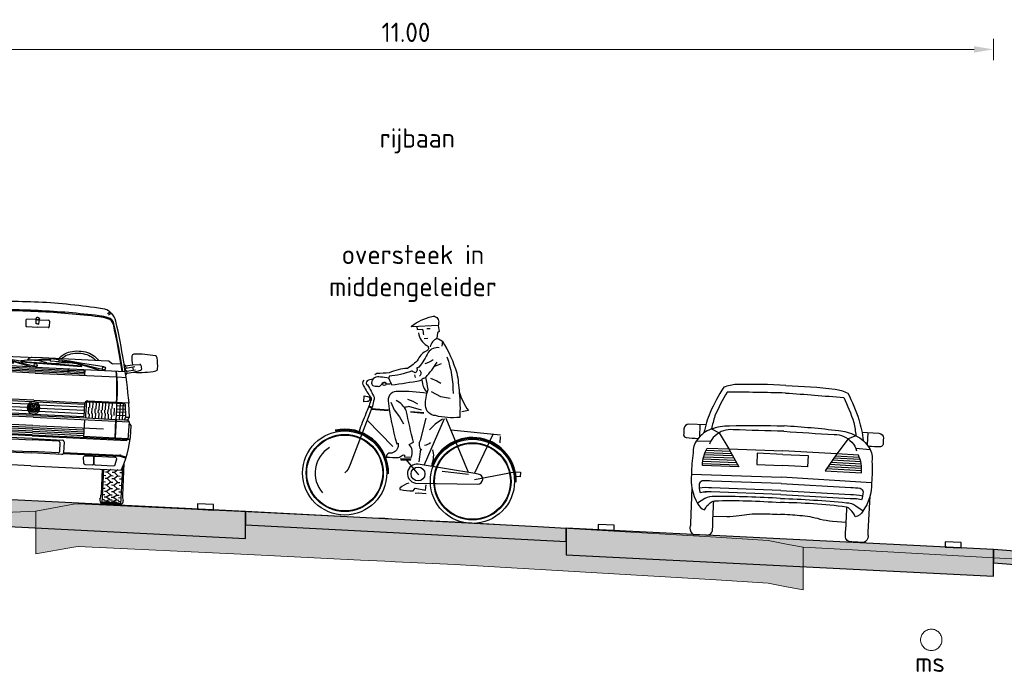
# Model space of a CAD drawing. Header units: metres. Extents: x 180716 to 180809, y 418548 to 418668.
# Tile 44 of 148: x 180777 to 180786, y 418575 to 418581. Entities that reach past the tile are written whole.
import ezdxf

# ---------------------------------------------------------------- set-up
doc = ezdxf.new("R2010")
doc.units = ezdxf.units.M
doc.linetypes.add('NLCS-HIDDEN', pattern=[4, 2, -2])
doc.layers.get('0').update_dxf_attribs({"color": 30, "lineweight": 0})
doc.layers.get('Defpoints').update_dxf_attribs({"lineweight": 0})
for name, color, linetype, lineweight in [('B-WE-GW-BERM-GD', 253, 'Continuous', 0), ('B-WE-KL-STROOK-GD', 8, 'NLCS-HIDDEN', 18), ('B-WE-VH-M', 253, 'Continuous', 0), ('B-WE-VH-VERHARDING_ASFALT-GD', 253, 'Continuous', 0), ('N-WE-VH-M', 7, 'Continuous', 18), ('N-WE-VH-VERHARDING_ASFALT-GD', 210, 'Continuous', 30), ('N-WE-VW-MARKERING-GD', 7, 'Continuous', 30), ('X-XX-AL-AANKLEDING-SD', 6, 'Continuous', 25), ('X-XX-AL-PRINCIPEPROFIEL-T18', 1, 'Continuous', 18)]:
    doc.layers.add(name, color=color, linetype=linetype, lineweight=lineweight)
doc.layers.add('B-WE-VH-VERHARDING_ASFALT-AD', color=253, linetype='Continuous', lineweight=0, transparency=0.5)
doc.layers.add('N-WE-VH-VERHARDING_ASFALT-AD', color=212, linetype='Continuous', lineweight=18, transparency=0.3)
doc.styles.add('NLCS-ISO-M100-T18', font='NLCS-ISO.ttf', dxfattribs={"height": 0.18})
doc.dimstyles.new('NLCS-M100-T18-PIJL_L2_H1', dxfattribs={"dimscale": 0.1, "dimtxt": 2.5, "dimasz": 1.8, "dimexe": 2, "dimexo": 2, "dimgap": 0.7, "dimtad": 1, "dimzin": 0, "dimdsep": 46, "dimtxsty": 'NLCS-ISO-M100-T18', "dimcen": 0, "dimdle": 2, "dimclrd": 256, "dimclre": 256, "dimclrt": 1, "dimadec": 1, "dimazin": 0, "dimtfac": 1, "dimtdec": 3, "dimtofl": 0, "dimtmove": 0, "dimatfit": 3, "dimfxl": 2, "dimfxlon": 1, "dimtfillclr": 256, "dimtolj": 1, "dimtzin": 0, "dimlwd": -1, "dimlwe": -1, "dimarcsym": 0})

# ---------------------------------------------------------------- blocks, each defined once
blk = doc.blocks.new('*D22')
at = {"layer": 'Defpoints', "color": 0, "transparency": 16777216}
for p in [(180786.1905, 418580.8173), (180775.1942, 418576.6922), (180786.1905, 418576.1366)]:
    blk.add_point(p, dxfattribs=at)
at = {"layer": 'N-WE-VH-M', "transparency": 16777216}
for p, q in [((180775.1942, 418580.7173), (180775.1942, 418580.9173)), ((180786.1905, 418580.7173), (180786.1905, 418580.9173)), ((180775.3742, 418580.8173), (180786.0105, 418580.8173))]:
    blk.add_line(p, q, dxfattribs=at)
for points in [[(180775.3742, 418580.8473), (180775.3742, 418580.7873), (180775.1942, 418580.8173)], [(180786.0105, 418580.8473), (180786.0105, 418580.7873), (180786.1905, 418580.8173)]]:
    blk.add_solid(points, dxfattribs=at)
at = {"layer": 'N-WE-VH-M', "color": 1, "transparency": 16777216, "insert": (180780.6924, 418580.9773), "char_height": 0.18, "attachment_point": 5, "style": 'NLCS-ISO-M100-T18'}
blk.add_mtext('\\A1;11.00', dxfattribs=at)
blk = doc.blocks.new('SAL-AANKLEDING_AUTO2_ACHTERAANZICHT-D')
for points in [[(0, 1.4303, 0.026139), (-0.4616, 1.419, 0.076615), (-0.5814, 1.3882, 0.036668), (-0.697, 1.1456, 0.049136), (-0.7464, 0.9516, 2.196377)], [(0, 1.4303, -0.026139), (0.4616, 1.419, -0.076615), (0.5814, 1.3882, -0.036668), (0.697, 1.1456, -0.049136), (0.7464, 0.9516, -2.196377)], [(0, 1.3607, 0.005851), (-0.5457, 1.3445, 0.040858), (-0.6502, 1.1157, 0.034998), (-0.6767, 0.993, -0.100737), (-0.5106, 1.0303, -0.017526), (0, 1.0525, 0.289289)], [(0, 1.3607, -0.005851), (0.5457, 1.3445, -0.040858), (0.6502, 1.1157, -0.034998), (0.6767, 0.993, 0.100737), (0.5106, 1.0303, 0.017526), (0, 1.0525, -0.289289)], [(-0.7315, 1.0291), (-0.8908, 1.0278, 0.347651), (-0.9348, 0.9831, -0.016693), (-0.935, 0.9225, 0.222222), (-0.9114, 0.9002, 0.015352), (-0.7971, 0.8982, -1.767273)], [(0.7315, 1.0291), (0.8908, 1.0278, -0.347651), (0.9348, 0.9831, 0.016693), (0.935, 0.9225, -0.222222), (0.9114, 0.9002, -0.015352), (0.7971, 0.8982, 1.767273)], [(-0.6767, 0.993, 0.153604), (-0.8063, 0.8847, 0.175673), (-0.8379, 0.7607, 0.046292), (-0.843, 0.5602, 0.169378), (-0.7741, 0.2909, 0.236211), (-0.7061, 0.2348, -0.117588), (-0.6563, 0.3007, -0.15232), (-0.6186, 0.3222, -0.027876), (-0.0001, 0.335, 3.882498)], [(0, 1.0034, -0.004258), (-0.4732, 0.995, 0.22286), (-0.6398, 0.9309, 0.139614), (-0.6899, 0.851, 2.585177)], [(0, 1.0034, 0.004258), (0.4732, 0.995, -0.22286), (0.6398, 0.9309, -0.139614), (0.6899, 0.851, -2.585177)], [(0.6767, 0.993, -0.153604), (0.8063, 0.8847, -0.175673), (0.8379, 0.7607, -0.046292), (0.843, 0.5602, -0.169378), (0.7741, 0.2909, -0.236211), (0.7061, 0.2348, 0.117588), (0.6563, 0.3007, 0.15232), (0.6186, 0.3222, 0.027876), (0.0001, 0.335, -3.882498)], [(-0.5057, 0.8148), (-0.4034, 0.6518), (-0.7453, 0.6484, -0.135811), (-0.7085, 0.8122), (-0.5057, 0.8148)], [(0.5057, 0.8148), (0.4034, 0.6518), (0.7453, 0.6484, 0.135811), (0.7085, 0.8122), (0.5057, 0.8148)], [(-0.7407, 0.5037, 0.236554), (-0.769, 0.4711, 0.08143), (-0.7558, 0.3948, -0.070992), (-0.6955, 0.4042, -0.006009)], [(-0.0001, 0.5125), (-0.6517, 0.5062, 0.047583), (-0.7407, 0.5037, 0.730995)], [(0.0001, 0.5125), (0.6517, 0.5062, -0.047583), (0.7407, 0.5037, -0.730995)], [(0.7407, 0.5037, -0.236554), (0.769, 0.4711, -0.08143), (0.7558, 0.3948, 0.070992), (0.6955, 0.4042, 0.006009)], [(-0.8348, 0.4345), (-0.8302, 0.1, -0.248493)], [(-0.0001, 0.3734, 0.016204), (-0.6173, 0.363, 0.146653), (-0.7078, 0.3388), (-0.7761, 0.2939)], [(-0.0001, 0.4475), (-0.6517, 0.4412, 0.061396), (-0.7662, 0.4348, 0.730995)], [(-0.0001, 0.4096), (-0.6517, 0.4033, 0.029664), (-0.7073, 0.4037, 0.730995)], [(0.0001, 0.4081, 0.000036), (-0.001, 0.4081, 2.482916)], [(-0.0001, 0.4081, -0.000036), (0.001, 0.4081, -2.482916)], [(0.0001, 0.4475), (0.6517, 0.4412, -0.061396), (0.7662, 0.4348, -0.730995)], [(0.0001, 0.4096), (0.6517, 0.4033, -0.029664), (0.7073, 0.4037, -0.730995)], [(0.0001, 0.3734, -0.016204), (0.6173, 0.363, -0.146653), (0.7078, 0.3388), (0.7761, 0.2939)], [(0.8348, 0.4345), (0.8302, 0.1, 0.248493)], [(-0.7996, -0.002), (-0.6835, 0, 0.473275), (-0.6224, 0.0509, -0.007714), (-0.623, 0.3211, -0.63259)], [(0.7996, -0.002), (0.6835, 0, -0.473275), (0.6224, 0.0509, 0.007714), (0.623, 0.3211, 0.63259)], [(-0.6237, 0.1771), (-0.4947, 0.1821, 0.037524), (-0.3796, 0.1956, -0.05794), (-0.187, 0.2202, -0.019198), (-0.0001, 0.2236, -1.799572)], [(0.6237, 0.1771), (0.4947, 0.1821, -0.037524), (0.3796, 0.1956, 0.05794), (0.187, 0.2202, 0.019198), (0.0001, 0.2236, 1.799572)], [(-0.8302, 0.1, -0.067731), (-0.835, 0.0638, 0.089533), (-0.8369, 0.057, 0.411641)], [(0.8302, 0.1, 0.067731), (0.835, 0.0638, -0.089533), (0.8369, 0.057, -0.411641)], [(-0.8369, 0.057, 0.247158), (-0.7996, -0.002, 0.417966)], [(0.8369, 0.057, -0.247158), (0.7996, -0.002, -0.417966)]]:
    blk.add_lwpolyline(points, format="xyb")
for points in [[(-0.7868, 1.0286), (-0.7869, 0.9114)], [(0.7868, 1.0286), (0.7869, 0.9114)], [(-0.6767, 0.993), (-0.6041, 0.9607), (-0.5057, 0.8148), (0, 0.8183)], [(0.6767, 0.993), (0.6041, 0.9607), (0.5057, 0.8148), (0, 0.8183)], [(-0.6807, 0.8754), (-0.8149, 0.8708)], [(0.6807, 0.8754), (0.8149, 0.8708)], [(-0.7336, 0.7503), (-0.4668, 0.7527)], [(-0.7269, 0.7711), (-0.4797, 0.7734)], [(-0.7185, 0.7919), (-0.4926, 0.794)], [(-0.0001, 0.7864), (-0.2382, 0.786), (-0.2384, 0.6807)], [(0.0001, 0.7864), (0.2382, 0.786), (0.2384, 0.6807)], [(0.7336, 0.7503), (0.4668, 0.7527)], [(0.7269, 0.7711), (0.4797, 0.7734)], [(0.7185, 0.7919), (0.4926, 0.794)], [(-0.7457, 0.6672), (-0.415, 0.6702)], [(-0.7448, 0.6879), (-0.4279, 0.6908)], [(-0.7425, 0.7087), (-0.4409, 0.7115)], [(-0.7388, 0.7295), (-0.4538, 0.7321)], [(-0.2384, 0.6807), (-0.0001, 0.6807)], [(0.0001, 0.6563), (-0.0003, 0.6563)], [(-0.0001, 0.6563), (0.0003, 0.6563)], [(0.2384, 0.6807), (0.0001, 0.6807)], [(0.7457, 0.6672), (0.415, 0.6702)], [(0.7448, 0.6879), (0.4279, 0.6908)], [(0.7425, 0.7087), (0.4409, 0.7115)], [(0.7388, 0.7295), (0.4538, 0.7321)], [(-0.8431, 0.5609), (-0.0001, 0.5726)], [(0.8431, 0.5609), (0.0001, 0.5726)]]:
    blk.add_lwpolyline(points)
blk = doc.blocks.new('SAL-AANKLEDING_BUSJE1_VOORAANZICHT-D')
for p, q in [((-0.6873, 1.7825), (-0.6612, 1.7645)), ((-0.6752, 1.7925), (-0.6491, 1.7745)), ((0.6752, 1.7925), (0.6491, 1.7745)), ((0.6873, 1.7825), (0.6612, 1.7645)), ((-0.11, 1.68), (-0.11, 1.63)), ((-0.0144, 1.69), (-0.1, 1.69)), ((-0.0122, 1.65), (-0.015, 1.7)), ((0.0122, 1.65), (0.015, 1.7)), ((0.0144, 1.69), (0.1, 1.69)), ((0.11, 1.68), (0.11, 1.63)), ((-0.1, 1.62), (0, 1.62)), ((0, 1.65), (-0.0122, 1.65)), ((0, 1.65), (0.0122, 1.65)), ((0.1, 1.62), (0, 1.62)), ((-0.9855, 1.3095), (-0.9929, 1.2741)), ((-0.9055, 1.31), (-0.9746, 1.3174)), ((-0.846, 1.2771), (-0.9296, 1.2946)), ((-0.8419, 1.2967), (-0.9055, 1.31)), ((-0.8419, 1.2967), (-0.846, 1.2771)), ((-0.8419, 1.2967), (-0.8292, 1.305)), ((-0.7989, 1.31), (-0.7183, 1.31)), ((-0.7765, 1.2872), (-0.7763, 1.2972)), ((-0.7764, 1.2926), (-0.5364, 1.2865)), ((-0.693, 1.329), (-0.7183, 1.31)), ((-0.675, 1.335), (0, 1.335)), ((-0.5365, 1.2861), (-0.5363, 1.2911)), ((-0.5363, 1.2911), (-0.4477, 1.2889)), ((-0.503, 1.3294), (-0.504, 1.3124)), ((-0.504, 1.3124), (-0.4221, 1.3078)), ((-0.4211, 1.3248), (-0.503, 1.3294)), ((-0.4221, 1.3078), (-0.4211, 1.3248)), ((-0.325, 1.3073), (-0.4218, 1.3128)), ((-0.324, 1.3172), (-0.4212, 1.3228)), ((-0.3517, 1.3058), (-0.3913, 1.308)), ((-0.3304, 1.301), (-0.3305, 1.296)), ((-0.2234, 1.2925), (-0.325, 1.3073)), ((-0.2219, 1.3024), (-0.324, 1.3172)), ((-0.2219, 1.3024), (-0.2234, 1.2925)), ((-0.0026, 1.2511), (-0.2234, 1.2925)), ((0.0015, 1.2791), (-0.2219, 1.3024)), ((-0.1365, 1.2872), (-0.1363, 1.2972)), ((-0.1364, 1.2934), (-0.1363, 1.2972)), ((-0.1364, 1.2926), (0.1036, 1.2865)), ((-0.053, 1.329), (-0.0783, 1.31)), ((0.675, 1.335), (0, 1.335)), ((0.1035, 1.2861), (0.1037, 1.2911)), ((0.1037, 1.2911), (0.1923, 1.2889)), ((0.137, 1.3294), (0.136, 1.3124)), ((0.136, 1.3124), (0.2179, 1.3078)), ((0.2189, 1.3248), (0.137, 1.3294)), ((0.2179, 1.3078), (0.2189, 1.3248)), ((0.315, 1.3073), (0.2182, 1.3128)), ((0.316, 1.3172), (0.2188, 1.3228)), ((0.2883, 1.3058), (0.2487, 1.308)), ((0.3096, 1.301), (0.3095, 1.296)), ((0.4166, 1.2925), (0.315, 1.3073)), ((0.4181, 1.3024), (0.316, 1.3172)), ((0.4181, 1.3024), (0.4166, 1.2925)), ((0.6374, 1.2511), (0.4166, 1.2925)), ((0.6415, 1.2791), (0.4181, 1.3024)), ((0.5036, 1.2934), (0.5037, 1.2972)), ((0.693, 1.329), (0.7183, 1.31)), ((0.7989, 1.31), (0.7183, 1.31)), ((0.8419, 1.2967), (0.8292, 1.305)), ((0.8419, 1.2967), (0.9055, 1.31)), ((0.8419, 1.2967), (0.846, 1.2771)), ((0.846, 1.2771), (0.9296, 1.2946)), ((0.9055, 1.31), (0.9746, 1.3174)), ((0.9855, 1.3095), (0.9929, 1.2741)), ((-0.9199, 1.2415), (-0.9861, 1.2625)), ((-0.8521, 1.2478), (-0.9358, 1.2653)), ((-0.8562, 1.2282), (-0.9199, 1.2415)), ((-0.9085, 1.2902), (-0.9146, 1.2609)), ((-0.8521, 1.2478), (-0.8562, 1.2282)), ((-0.8562, 1.2282), (-0.8479, 1.2155)), ((-0.8521, 1.2478), (-0.8394, 1.2561)), ((-0.846, 1.2771), (-0.8377, 1.2645)), ((0, 1.2456), (-0.8415, 1.2456)), ((-0.7765, 1.2872), (-0.208, 1.2729)), ((-0.4654, 1.19), (-0.4654, 1.2456)), ((0, 1.204), (-0.4654, 1.204)), ((-0.314, 1.218), (-0.465, 1.218)), ((-0.4478, 1.2839), (-0.4477, 1.2889)), ((-0.4478, 1.2843), (-0.2079, 1.2783)), ((-0.314, 1.232), (-0.4474, 1.232)), ((-0.314, 1.234), (-0.314, 1.218)), ((-0.314, 1.234), (-0.304, 1.234)), ((-0.304, 1.234), (-0.304, 1.218)), ((0, 1.232), (-0.304, 1.232)), ((0, 1.218), (-0.304, 1.218)), ((-0.0442, 1.2456), (-0.2238, 1.2895)), ((-0.208, 1.2729), (-0.2078, 1.2829)), ((-0.1365, 1.2872), (0.432, 1.2729)), ((0, 1.2456), (0.8415, 1.2456)), ((0, 1.232), (0.304, 1.232)), ((0, 1.218), (0.304, 1.218)), ((0, 1.204), (0.4654, 1.204)), ((0.0139, 1.2622), (0.0105, 1.2456)), ((0.1922, 1.2839), (0.1923, 1.2889)), ((0.1922, 1.2843), (0.4321, 1.2783)), ((0.314, 1.234), (0.304, 1.234)), ((0.304, 1.234), (0.304, 1.218)), ((0.314, 1.234), (0.314, 1.218)), ((0.314, 1.232), (0.4474, 1.232)), ((0.314, 1.218), (0.465, 1.218)), ((0.5958, 1.2456), (0.4162, 1.2895)), ((0.432, 1.2729), (0.4322, 1.2829)), ((0.4654, 1.19), (0.4654, 1.2456)), ((0.6539, 1.2622), (0.6505, 1.2456)), ((0.846, 1.2771), (0.8377, 1.2645)), ((0.8521, 1.2478), (0.8394, 1.2561)), ((0.8562, 1.2282), (0.8479, 1.2155)), ((0.8521, 1.2478), (0.9358, 1.2653)), ((0.8521, 1.2478), (0.8562, 1.2282)), ((0.8562, 1.2282), (0.9199, 1.2415)), ((0.9085, 1.2902), (0.9146, 1.2609)), ((0.9199, 1.2415), (0.9861, 1.2625)), ((-0.768, 1.19), (-0.8521, 1.19)), ((0, 1.19), (-0.7629, 1.19)), ((0, 1.19), (0.7629, 1.19)), ((0.768, 1.19), (0.8521, 1.19)), ((-0.887, 0.948), (-0.897, 0.816)), ((-0.505, 0.953), (-0.891, 0.953)), ((-0.891, 0.953), (-0.887, 0.948)), ((-0.8564, 0.9348), (-0.8657, 0.816)), ((-0.8463, 0.953), (-0.847, 0.944)), ((-0.7799, 0.944), (-0.8464, 0.944)), ((-0.838, 0.793), (-0.838, 0.944)), ((-0.81, 0.793), (-0.81, 0.944)), ((-0.7749, 0.939), (-0.7749, 0.903)), ((-0.505, 0.944), (-0.7699, 0.944)), ((-0.735, 0.8924), (-0.735, 0.944)), ((-0.705, 0.8844), (-0.705, 0.944)), ((-0.675, 0.8764), (-0.675, 0.944)), ((-0.645, 0.8714), (-0.645, 0.944)), ((-0.615, 0.8725), (-0.615, 0.944)), ((-0.585, 0.8792), (-0.585, 0.944)), ((-0.555, 0.886), (-0.555, 0.944)), ((-0.525, 0.8928), (-0.525, 0.944)), ((-0.49, 0.929), (-0.49, 0.9006)), ((0, 0.9346), (-0.475, 0.9346)), ((-0.475, 0.923), (-0.475, 0.805)), ((0, 0.9346), (0.475, 0.9346)), ((0.475, 0.923), (0.475, 0.805)), ((0.49, 0.929), (0.49, 0.9006)), ((0.505, 0.953), (0.891, 0.953)), ((0.505, 0.944), (0.7699, 0.944)), ((0.525, 0.8928), (0.525, 0.944)), ((0.555, 0.886), (0.555, 0.944)), ((0.585, 0.8792), (0.585, 0.944)), ((0.615, 0.8725), (0.615, 0.944)), ((0.645, 0.8714), (0.645, 0.944)), ((0.675, 0.8764), (0.675, 0.944)), ((0.705, 0.8844), (0.705, 0.944)), ((0.735, 0.8924), (0.735, 0.944)), ((0.7749, 0.939), (0.7749, 0.903)), ((0.7799, 0.944), (0.8464, 0.944)), ((0.81, 0.793), (0.81, 0.944)), ((0.838, 0.793), (0.838, 0.944)), ((0.8463, 0.953), (0.847, 0.944)), ((0.8564, 0.9348), (0.8657, 0.816)), ((0.891, 0.953), (0.887, 0.948)), ((0.887, 0.948), (0.897, 0.816)), ((-0.8646, 0.83), (-0.7749, 0.83)), ((-0.8623, 0.86), (-0.7749, 0.86)), ((-0.8599, 0.89), (-0.7749, 0.89)), ((-0.8575, 0.92), (-0.7749, 0.92)), ((-0.7749, 0.903), (-0.7749, 0.8251)), ((-0.7575, 0.8284), (-0.7575, 0.8984)), ((-0.735, 0.793), (-0.735, 0.8328)), ((-0.7275, 0.8342), (-0.7275, 0.8904)), ((-0.705, 0.793), (-0.705, 0.8386)), ((-0.6975, 0.84), (-0.6975, 0.8824)), ((-0.675, 0.793), (-0.675, 0.8444)), ((-0.6675, 0.8458), (-0.6675, 0.8745)), ((-0.645, 0.793), (-0.645, 0.848)), ((-0.6375, 0.848), (-0.6375, 0.8714)), ((-0.615, 0.793), (-0.615, 0.8473)), ((-0.6075, 0.846), (-0.6075, 0.8742)), ((-0.585, 0.793), (-0.585, 0.8423)), ((-0.5775, 0.841), (-0.5775, 0.8809)), ((-0.555, 0.793), (-0.555, 0.8372)), ((-0.5475, 0.836), (-0.5475, 0.8877)), ((-0.525, 0.793), (-0.525, 0.8322)), ((-0.5175, 0.8309), (-0.5175, 0.8945)), ((-0.49, 0.9006), (-0.49, 0.8263)), ((-0.0214, 0.92), (-0.475, 0.92)), ((-0.0508, 0.895), (-0.475, 0.895)), ((-0.059, 0.865), (-0.475, 0.865)), ((-0.0508, 0.835), (-0.475, 0.835)), ((-0.0158, 0.8299), (-0.0367, 0.8768)), ((-0.013, 0.8461), (-0.0314, 0.8873)), ((-0.0063, 0.8671), (-0.02, 0.8979)), ((-0.013, 0.8461), (-0.0055, 0.8629)), ((0, 0.8753), (-0.0117, 0.9017)), ((-0.0111, 0.8281), (0, 0.8529)), ((-0.0063, 0.8671), (0.0063, 0.8671)), ((-0.0055, 0.8629), (0.0055, 0.8629)), ((0, 0.8753), (0.0117, 0.9017)), ((0.0111, 0.8281), (0, 0.8529)), ((0.013, 0.8461), (0.0055, 0.8629)), ((0.0063, 0.8671), (0.02, 0.8979)), ((0.013, 0.8461), (0.0314, 0.8873)), ((0.0158, 0.8299), (0.0367, 0.8768)), ((0.0214, 0.92), (0.475, 0.92)), ((0.0508, 0.895), (0.475, 0.895)), ((0.0508, 0.835), (0.475, 0.835)), ((0.059, 0.865), (0.475, 0.865)), ((0.49, 0.9006), (0.49, 0.8263)), ((0.5175, 0.8309), (0.5175, 0.8945)), ((0.525, 0.793), (0.525, 0.8322)), ((0.5475, 0.836), (0.5475, 0.8877)), ((0.555, 0.793), (0.555, 0.8372)), ((0.5775, 0.841), (0.5775, 0.8809)), ((0.585, 0.793), (0.585, 0.8423)), ((0.6075, 0.846), (0.6075, 0.8742)), ((0.615, 0.793), (0.615, 0.8473)), ((0.6375, 0.848), (0.6375, 0.8714)), ((0.645, 0.793), (0.645, 0.848)), ((0.6675, 0.8458), (0.6675, 0.8745)), ((0.675, 0.793), (0.675, 0.8444)), ((0.6975, 0.84), (0.6975, 0.8824)), ((0.705, 0.793), (0.705, 0.8386)), ((0.7275, 0.8342), (0.7275, 0.8904)), ((0.735, 0.793), (0.735, 0.8328)), ((0.7575, 0.8284), (0.7575, 0.8984)), ((0.8575, 0.92), (0.7749, 0.92)), ((0.7749, 0.903), (0.7749, 0.8251)), ((0.8599, 0.89), (0.7749, 0.89)), ((0.8623, 0.86), (0.7749, 0.86)), ((0.8646, 0.83), (0.7749, 0.83)), ((-0.9005, 0.7614), (-0.92, 0.7388)), ((-0.901, 0.776), (-0.887, 0.793)), ((-0.901, 0.776), (-0.8955, 0.611)), ((-0.853, 0.776), (-0.901, 0.776)), ((0, 0.7759), (-0.901, 0.7759)), ((-0.897, 0.816), (-0.8657, 0.816)), ((-0.887, 0.793), (-0.897, 0.816)), ((-0.8557, 0.793), (-0.887, 0.793)), ((-0.8557, 0.793), (-0.8657, 0.816)), ((-0.7799, 0.793), (-0.8557, 0.793)), ((-0.7779, 0.793), (-0.7779, 0.6209)), ((-0.7749, 0.8251), (-0.7749, 0.798)), ((-0.7729, 0.793), (-0.7729, 0.6209)), ((-0.505, 0.793), (-0.7699, 0.793)), ((0, 0.793), (-0.505, 0.793)), ((-0.49, 0.8263), (-0.49, 0.808)), ((-0.481, 0.7759), (-0.481, 0.611)), ((0, 0.805), (-0.475, 0.805)), ((0, 0.805), (0.475, 0.805)), ((0, 0.793), (0.505, 0.793)), ((0, 0.7759), (0.901, 0.7759)), ((0.481, 0.7759), (0.481, 0.611)), ((0.49, 0.8263), (0.49, 0.808)), ((0.505, 0.793), (0.7699, 0.793)), ((0.7729, 0.793), (0.7729, 0.6209)), ((0.7749, 0.8251), (0.7749, 0.798)), ((0.7779, 0.793), (0.7779, 0.6209)), ((0.7799, 0.793), (0.8557, 0.793)), ((0.853, 0.776), (0.901, 0.776)), ((0.8557, 0.793), (0.8657, 0.816)), ((0.8557, 0.793), (0.887, 0.793)), ((0.897, 0.816), (0.8657, 0.816)), ((0.887, 0.793), (0.897, 0.816)), ((0.901, 0.776), (0.887, 0.793)), ((0.901, 0.776), (0.8955, 0.611)), ((0.9005, 0.7614), (0.92, 0.7388)), ((0, 0.6978), (-0.665, 0.6978)), ((0, 0.68), (-0.481, 0.68)), ((0, 0.663), (-0.481, 0.663)), ((0, 0.646), (-0.481, 0.646)), ((0, 0.6978), (0.665, 0.6978)), ((0, 0.68), (0.481, 0.68)), ((0, 0.663), (0.481, 0.663)), ((0, 0.646), (0.481, 0.646)), ((0, 0.611), (-0.9056, 0.611)), ((-0.481, 0.6209), (-0.8958, 0.6209)), ((0, 0.6006), (-0.8908, 0.6006)), ((0, 0.629), (-0.481, 0.629)), ((-0.3, 0.561), (-0.3, 0.456)), ((0, 0.576), (-0.285, 0.576)), ((-0.261, 0.5535), (-0.261, 0.4635)), ((-0.251, 0.5635), (0, 0.5635)), ((0, 0.629), (0.481, 0.629)), ((0, 0.611), (0.9056, 0.611)), ((0, 0.6006), (0.8908, 0.6006)), ((0, 0.576), (0.285, 0.576)), ((0.251, 0.5635), (0, 0.5635)), ((0.261, 0.5535), (0.261, 0.4635)), ((0.3, 0.561), (0.3, 0.456)), ((0.481, 0.6209), (0.8958, 0.6209)), ((-0.8416, 0.4581), (-0.8831, 0.4468)), ((-0.8403, 0.4481), (-0.8803, 0.4372)), ((-0.87, 0.3835), (-0.87, 0.085)), ((-0.3, 0.4598), (-0.8285, 0.4598)), ((-0.2987, 0.4498), (-0.8272, 0.4498)), ((-0.285, 0.441), (0, 0.441)), ((-0.251, 0.4535), (0, 0.4535)), ((0.251, 0.4535), (0, 0.4535)), ((0.285, 0.441), (0, 0.441)), ((0.2987, 0.4498), (0.8272, 0.4498)), ((0.3, 0.4598), (0.8285, 0.4598)), ((0.8403, 0.4481), (0.8803, 0.4372)), ((0.8416, 0.4581), (0.8831, 0.4468)), ((0.87, 0.3835), (0.87, 0.085)), ((-0.8575, 0.3475), (-0.8575, 0)), ((-0.855, 0.295), (-0.835, 0.295)), ((0, 0.321), (-0.8474, 0.321)), ((-0.82, 0.265), (-0.785, 0.295)), ((-0.8154, 0.321), (-0.785, 0.295)), ((-0.785, 0.295), (-0.765, 0.295)), ((-0.755, 0.265), (-0.72, 0.295)), ((-0.7504, 0.321), (-0.72, 0.295)), ((-0.72, 0.295), (-0.7, 0.295)), ((-0.6825, 0.321), (-0.6825, 0)), ((-0.67, 0.321), (-0.67, 0.085)), ((0, 0.321), (0.8474, 0.321)), ((0.67, 0.321), (0.67, 0.085)), ((0.6825, 0.321), (0.6825, 0)), ((0.72, 0.295), (0.7, 0.295)), ((0.7504, 0.321), (0.72, 0.295)), ((0.755, 0.265), (0.72, 0.295)), ((0.785, 0.295), (0.765, 0.295)), ((0.8154, 0.321), (0.785, 0.295)), ((0.82, 0.265), (0.785, 0.295)), ((0.855, 0.295), (0.835, 0.295)), ((0.8575, 0.3475), (0.8575, 0)), ((-0.855, 0.235), (-0.835, 0.235)), ((-0.82, 0.265), (-0.84, 0.265)), ((-0.82, 0.205), (-0.84, 0.205)), ((-0.82, 0.265), (-0.785, 0.235)), ((-0.82, 0.205), (-0.785, 0.235)), ((-0.82, 0.205), (-0.785, 0.175)), ((-0.785, 0.235), (-0.765, 0.235)), ((-0.755, 0.265), (-0.775, 0.265)), ((-0.755, 0.205), (-0.775, 0.205)), ((-0.755, 0.265), (-0.72, 0.235)), ((-0.755, 0.205), (-0.72, 0.235)), ((-0.755, 0.205), (-0.72, 0.175)), ((-0.72, 0.235), (-0.7, 0.235)), ((-0.685, 0.265), (-0.705, 0.265)), ((-0.685, 0.205), (-0.705, 0.205)), ((0.685, 0.265), (0.705, 0.265)), ((0.685, 0.205), (0.705, 0.205)), ((0.72, 0.235), (0.7, 0.235)), ((0.755, 0.265), (0.72, 0.235)), ((0.755, 0.205), (0.72, 0.235)), ((0.755, 0.205), (0.72, 0.175)), ((0.755, 0.265), (0.775, 0.265)), ((0.755, 0.205), (0.775, 0.205)), ((0.785, 0.235), (0.765, 0.235)), ((0.82, 0.265), (0.785, 0.235)), ((0.82, 0.205), (0.785, 0.235)), ((0.82, 0.205), (0.785, 0.175)), ((0.82, 0.265), (0.84, 0.265)), ((0.82, 0.205), (0.84, 0.205)), ((0.855, 0.235), (0.835, 0.235)), ((-0.855, 0.175), (-0.835, 0.175)), ((-0.855, 0.115), (-0.835, 0.115)), ((-0.82, 0.145), (-0.84, 0.145)), ((-0.82, 0.145), (-0.785, 0.175)), ((-0.82, 0.145), (-0.785, 0.115)), ((-0.82, 0.085), (-0.785, 0.115)), ((-0.785, 0.175), (-0.765, 0.175)), ((-0.785, 0.115), (-0.765, 0.115)), ((-0.755, 0.145), (-0.775, 0.145)), ((-0.755, 0.145), (-0.72, 0.175)), ((-0.755, 0.145), (-0.72, 0.115)), ((-0.755, 0.085), (-0.72, 0.115)), ((-0.72, 0.175), (-0.7, 0.175)), ((-0.72, 0.115), (-0.7, 0.115)), ((-0.685, 0.145), (-0.705, 0.145)), ((0.685, 0.145), (0.705, 0.145)), ((0.72, 0.175), (0.7, 0.175)), ((0.72, 0.115), (0.7, 0.115)), ((0.755, 0.145), (0.72, 0.175)), ((0.755, 0.145), (0.72, 0.115)), ((0.755, 0.085), (0.72, 0.115)), ((0.755, 0.145), (0.775, 0.145)), ((0.785, 0.175), (0.765, 0.175)), ((0.785, 0.115), (0.765, 0.115)), ((0.82, 0.145), (0.785, 0.175)), ((0.82, 0.145), (0.785, 0.115)), ((0.82, 0.085), (0.785, 0.115)), ((0.82, 0.145), (0.84, 0.145)), ((0.855, 0.175), (0.835, 0.175)), ((0.855, 0.115), (0.835, 0.115)), ((-0.8575, 0), (-0.6825, 0)), ((-0.855, 0.06), (-0.835, 0.06)), ((-0.855, 0.025), (-0.835, 0.025)), ((-0.855, 0.01), (-0.835, 0.01)), ((-0.82, 0.085), (-0.84, 0.085)), ((-0.82, 0.04), (-0.84, 0.04)), ((-0.82, 0.015), (-0.84, 0.015)), ((-0.82, 0.005), (-0.84, 0.005)), ((-0.82, 0.085), (-0.785, 0.06)), ((-0.82, 0.04), (-0.785, 0.06)), ((-0.82, 0.04), (-0.785, 0.025)), ((-0.82, 0.015), (-0.785, 0.025)), ((-0.82, 0.015), (-0.785, 0.01)), ((-0.82, 0.005), (-0.785, 0.01)), ((-0.82, 0.005), (-0.785, 0)), ((-0.785, 0.06), (-0.765, 0.06)), ((-0.785, 0.025), (-0.765, 0.025)), ((-0.785, 0.01), (-0.765, 0.01)), ((-0.755, 0.085), (-0.775, 0.085)), ((-0.755, 0.04), (-0.775, 0.04)), ((-0.755, 0.015), (-0.775, 0.015)), ((-0.755, 0.005), (-0.775, 0.005)), ((-0.755, 0.085), (-0.72, 0.06)), ((-0.755, 0.04), (-0.72, 0.06)), ((-0.755, 0.04), (-0.72, 0.025)), ((-0.755, 0.015), (-0.72, 0.025)), ((-0.755, 0.015), (-0.72, 0.01)), ((-0.755, 0.005), (-0.72, 0.01)), ((-0.755, 0.005), (-0.72, 0)), ((-0.72, 0.06), (-0.7, 0.06)), ((-0.72, 0.025), (-0.7, 0.025)), ((-0.72, 0.01), (-0.7, 0.01)), ((-0.685, 0.085), (-0.705, 0.085)), ((-0.685, 0.04), (-0.705, 0.04)), ((-0.685, 0.015), (-0.705, 0.015)), ((-0.685, 0.005), (-0.705, 0.005)), ((0.8575, 0), (0.6825, 0)), ((0.685, 0.085), (0.705, 0.085)), ((0.685, 0.04), (0.705, 0.04)), ((0.685, 0.015), (0.705, 0.015)), ((0.685, 0.005), (0.705, 0.005)), ((0.72, 0.06), (0.7, 0.06)), ((0.72, 0.025), (0.7, 0.025)), ((0.72, 0.01), (0.7, 0.01)), ((0.755, 0.085), (0.72, 0.06)), ((0.755, 0.04), (0.72, 0.06)), ((0.755, 0.04), (0.72, 0.025)), ((0.755, 0.015), (0.72, 0.025)), ((0.755, 0.015), (0.72, 0.01)), ((0.755, 0.005), (0.72, 0.01)), ((0.755, 0.005), (0.72, 0)), ((0.755, 0.085), (0.775, 0.085)), ((0.755, 0.04), (0.775, 0.04)), ((0.755, 0.015), (0.775, 0.015)), ((0.755, 0.005), (0.775, 0.005)), ((0.785, 0.06), (0.765, 0.06)), ((0.785, 0.025), (0.765, 0.025)), ((0.785, 0.01), (0.765, 0.01)), ((0.82, 0.085), (0.785, 0.06)), ((0.82, 0.04), (0.785, 0.06)), ((0.82, 0.04), (0.785, 0.025)), ((0.82, 0.015), (0.785, 0.025)), ((0.82, 0.015), (0.785, 0.01)), ((0.82, 0.005), (0.785, 0.01)), ((0.82, 0.005), (0.785, 0)), ((0.82, 0.085), (0.84, 0.085)), ((0.82, 0.04), (0.84, 0.04)), ((0.82, 0.015), (0.84, 0.015)), ((0.82, 0.005), (0.84, 0.005)), ((0.855, 0.06), (0.835, 0.06)), ((0.855, 0.025), (0.835, 0.025)), ((0.855, 0.01), (0.835, 0.01))]:
    blk.add_line(p, q)
for points in [[(0, 1.7108, 0.072539), (-0.0059, 1.7099, 0.083707), (-0.0106, 1.7076, 0.106587), (-0.0139, 1.7039, 0.131335), (-0.015, 1.7, 0.131335)], [(-0.015, 1.7, 0.131335), (-0.0139, 1.6961, 0.106587), (-0.0106, 1.6924, 0.083707), (-0.0059, 1.6901, 0.072539), (0, 1.6892, 0.072539)], [(0, 1.7108, -0.072539), (0.0059, 1.7099, -0.083707), (0.0106, 1.7076, -0.106587), (0.0139, 1.7039, -0.131335), (0.015, 1.7, -0.131335)], [(0.015, 1.7, -0.131335), (0.0139, 1.6961, -0.106587), (0.0106, 1.6924, -0.083707), (0.0059, 1.6901, -0.072539), (0, 1.6892, -0.072539)], [(0.2141, 1.335, -0.084851), (0.2544, 1.374, -0.081148), (0.3191, 1.4043, -0.069152), (0.4, 1.4156, -0.069152), (0.4809, 1.4043, -0.081148), (0.5456, 1.374, -0.084851), (0.5859, 1.335, -0.13694)], [(0.2399, 1.335, -0.058647), (0.2656, 1.3575, -0.081148), (0.3245, 1.3851, -0.069152), (0.4, 1.3956, -0.069152), (0.4755, 1.3851, -0.081148), (0.5344, 1.3575, -0.058647), (0.5601, 1.335, -0.13694)]]:
    blk.add_lwpolyline(points, format="xyb")
for points in [[(-0.7718, 0.355), (-0.6044, 0.355, 0.394848), (-0.5894, 0.369), (-0.5857, 0.424, 0.433848), (-0.6007, 0.44), (-0.7828, 0.44, 0.473285), (-0.7975, 0.4221), (-0.7865, 0.3671, 0.357511)], [(-0.5856, 0.426), (-0.5893, 0.371, 0.433848), (-0.5743, 0.355), (-0.5094, 0.355, 0.394848), (-0.4944, 0.369), (-0.4907, 0.424, 0.433848), (-0.5057, 0.44), (-0.5706, 0.44, 0.394848)], [(0.5856, 0.426), (0.5893, 0.371, -0.433848), (0.5743, 0.355), (0.5094, 0.355, -0.394848), (0.4944, 0.369), (0.4907, 0.424, -0.433848), (0.5057, 0.44), (0.5706, 0.44, -0.394848)], [(0.7718, 0.355), (0.6044, 0.355, -0.394848), (0.5894, 0.369), (0.5857, 0.424, -0.433848), (0.6007, 0.44), (0.7828, 0.44, -0.473285), (0.7975, 0.4221), (0.7865, 0.3671, -0.357511)]]:
    blk.add_lwpolyline(points, format="xyb", close=True)
for centre, radius in [((0, 1.265), 0.0141), ((0.64, 1.265), 0.0141), ((0.64, 1.265), 0.0141), ((0, 0.865), 0.0455)]:
    blk.add_circle(centre, radius)
for centre, radius, start, end in [((0.0344, -4.2519), 6.106, 90.32247, 95.98087), ((-0.0344, -4.2519), 6.106, 84.01913, 89.67753), ((-0.5862, 1.6717), 0.15, 132.36961, 164.33228), ((-0.6844, 1.7913), 0.00931, 251.77378, 6.95643), ((-0.5862, 1.6717), 0.15, 95.98087, 126.3606), ((-0.5345, 1.2434), 0.512, 94.20514, 104.07814), ((0, -6.0256), 7.8006, 90, 94.20514), ((0, -6.0256), 7.7906, 90, 94.20514), ((0, -6.0256), 7.8006, 85.79486, 90), ((0, -6.0256), 7.7906, 85.79486, 90), ((0.5345, 1.2434), 0.512, 75.92186, 85.79486), ((0.5862, 1.6717), 0.15, 53.6394, 84.01913), ((0.6844, 1.7913), 0.00931, 173.04357, 288.22622), ((0.5862, 1.6717), 0.15, 15.66772, 47.63039), ((5.134, 0.0772), 6.0883, 164.42198, 171.72899), ((5.0109, 0.1018), 5.9401, 164.52802, 168.89843), ((5.0109, 0.1018), 5.9341, 164.57362, 168.88706), ((-0.6415, 1.667), 0.075, 103.50538, 165.03085), ((-0.6376, 1.6573), 0.0754, 104.63241, 162.28245), ((-0.5345, 1.2434), 0.502, 94.20514, 104.07814), ((-0.1, 1.68), 0.01, 90, 180), ((0.1, 1.68), 0.01, 0, 90), ((0.5345, 1.2434), 0.502, 75.92186, 85.79486), ((0.6376, 1.6573), 0.0754, 17.71755, 75.36759), ((0.6415, 1.667), 0.075, 14.96915, 76.49462), ((-5.0109, 0.1018), 5.9341, 11.11294, 15.42638), ((-5.0109, 0.1018), 5.9401, 11.10157, 15.47198), ((-5.134, 0.0772), 6.0883, 8.27101, 15.57802), ((-0.1, 1.63), 0.01, 180, 270), ((0.1, 1.63), 0.01, 270, 0), ((-0.5171, 1.2781), 0.6259, 170.00544, 179.43722), ((-1.1138, 1.3833), 0.02, 99.28505, 170.00544), ((-0.9895, 0.6232), 0.7901, 84.53208, 99.28505), ((-0.9162, 1.3898), 0.02, 0.55397, 84.53208), ((-1.2156, 1.387), 0.3195, 346.06881, 0.55397), ((1.2156, 1.387), 0.3195, 179.44603, 193.93119), ((0.9162, 1.3898), 0.02, 95.46792, 179.44603), ((0.9895, 0.6232), 0.7901, 80.71495, 95.46792), ((1.1138, 1.3833), 0.02, 9.99456, 80.71495), ((0.5171, 1.2781), 0.6259, 0.56278, 9.99456), ((-0.9757, 1.3074), 0.01, 83.95202, 168.18872), ((-0.6682, 0.8226), 0.4867, 88.20631, 102.83367), ((-0.675, 1.305), 0.03, 90, 126.8699), ((-0.5107, 0.5478), 0.7696, 89.47867, 100.66014), ((-0.5106, 0.5528), 0.7696, 89.46686, 100.66014), ((-0.6682, 0.8226), 0.4867, 74.2853, 85.62285), ((-0.3396, 0.8144), 0.4867, 91.49612, 102.83367), ((-0.5107, 0.5478), 0.7696, 76.45883, 81.07189), ((-0.5106, 0.5528), 0.7696, 76.45883, 78.08783), ((-0.3396, 0.8144), 0.4867, 74.2853, 88.91266), ((-0.0282, 0.8226), 0.4867, 88.20631, 102.83367), ((-0.035, 1.305), 0.03, 90, 126.8699), ((0.1293, 0.5478), 0.7696, 89.47867, 100.66014), ((0.1294, 0.5528), 0.7696, 89.46686, 100.66014), ((-0.0282, 0.8226), 0.4867, 74.2853, 85.62285), ((0.3004, 0.8144), 0.4867, 91.49612, 102.83367), ((0.1293, 0.5478), 0.7696, 76.45883, 81.07189), ((0.1294, 0.5528), 0.7696, 76.45883, 78.08783), ((0.3004, 0.8144), 0.4867, 74.2853, 88.91266), ((0.675, 1.305), 0.03, 53.1301, 90), ((0.9757, 1.3074), 0.01, 11.81128, 96.04798), ((-1.123, 1.2841), 0.02, 179.43722, 255.39537), ((-0.944, 1.9711), 0.73, 255.39537, 271.89051), ((-0.9831, 1.272), 0.01, 168.18872, 252.42542), ((0.9101, 1.0009), 1.6887, 171.66812, 181.6239), ((0.9101, 1.0009), 1.6837, 171.64321, 181.6239), ((-0.4474, 1.214), 0.018, 90, 180), ((-0.309, 1.2191), 0.00513, 192.68038, 347.31962), ((0.309, 1.2191), 0.00513, 192.68038, 347.31962), ((0.4474, 1.214), 0.018, 0, 90), ((-0.9101, 1.0009), 1.6837, 358.3761, 8.35679), ((-0.9101, 1.0009), 1.6887, 358.3761, 8.33188), ((0.944, 1.9711), 0.73, 268.10949, 284.60463), ((0.9831, 1.272), 0.01, 287.57458, 11.81128), ((1.123, 1.2841), 0.02, 284.60463, 0.56278), ((-0.8464, 0.934), 0.01, 90, 175.50742), ((-0.7799, 0.939), 0.005, 360, 90), ((-0.7699, 0.939), 0.005, 90, 180), ((-0.505, 0.923), 0.03, 0, 90), ((-0.505, 0.929), 0.015, 0, 90), ((0, 0.865), 0.059, 90, 270), ((0, 0.865), 0.059, 270, 90), ((0.505, 0.923), 0.03, 90, 180), ((0.505, 0.929), 0.015, 90, 180), ((0.7699, 0.939), 0.005, 0, 90), ((0.7799, 0.939), 0.005, 90, 180), ((0.8464, 0.934), 0.01, 4.49258, 90), ((0, 0.865), 0.0385, 162.20081, 245.79919), ((0, 0.865), 0.0385, 121.31381, 144.60535), ((0, 0.865), 0.0385, 72.26113, 107.73887), ((0, 0.865), 0.0385, 294.20081, 17.79919), ((0, 0.865), 0.0385, 35.39465, 58.68619), ((0.1081, 0.7023), 1.0288, 177.97011, 201.75428), ((-0.7799, 0.798), 0.005, 270, 360), ((-0.7699, 0.798), 0.005, 180, 270), ((-0.505, 0.808), 0.015, 270, 360), ((0, 0.865), 0.0385, 253.31381, 286.68619), ((0.505, 0.808), 0.015, 180, 270), ((0.7699, 0.798), 0.005, 270, 0), ((0.7799, 0.798), 0.005, 180, 270), ((-0.1081, 0.7023), 1.0288, 338.24572, 2.02989), ((-0.9056, 0.601), 0.01, 90, 185.70761), ((-0.285, 0.561), 0.015, 90, 180), ((-0.251, 0.5535), 0.01, 90, 180), ((0.251, 0.5535), 0.01, 0, 90), ((0.285, 0.561), 0.015, 0, 90), ((0.9056, 0.601), 0.01, 354.29239, 90), ((-0.251, 0.4635), 0.01, 180, 270), ((0.251, 0.4635), 0.01, 270, 0), ((-0.8285, 0.4098), 0.05, 90, 105.15437), ((-0.8272, 0.3998), 0.05, 90, 105.15437), ((-0.285, 0.456), 0.015, 180, 270), ((0.285, 0.456), 0.015, 270, 0), ((0.8272, 0.3998), 0.05, 74.84563, 90), ((0.8285, 0.4098), 0.05, 74.84563, 90), ((-0.8498, 0.0287), 0.0297, 160.80093, 254.95104), ((-1.0114, 0.085), 0.1414, 340.80093, 0), ((-0.6902, 0.0287), 0.0297, 285.04896, 19.19907), ((-0.5286, 0.085), 0.1414, 180, 199.19907), ((0.6902, 0.0287), 0.0297, 160.80093, 254.95104), ((0.5286, 0.085), 0.1414, 340.80093, 360), ((0.8498, 0.0287), 0.0297, 285.04896, 19.19907), ((1.0114, 0.085), 0.1414, 180, 199.19907)]:
    blk.add_arc(centre, radius, start, end)
blk = doc.blocks.new('SAL-AANKLEDING_FIETSER_ZIJAANZICHT-D')
for points in [[(0.9283, 1.8074, -0.097744), (1.1106, 1.91, -0.247186), (1.1582, 1.902, -0.230348), (1.1789, 1.8609, -0.042375), (1.1766, 1.8279), (0.9322, 1.8009, -0.639398), (0.9283, 1.8074, -5.241197)], [(0.977, 1.8059), (0.9818, 1.7767), (1.0334, 1.7848, -0.010165), (1.0435, 1.7314, 0.268881)], [(1.1766, 1.8279), (1.1893, 1.7725), (1.1755, 1.7597), (1.1728, 1.7066, 0.225021), (1.114, 1.6244, 3.818404)], [(0.9964, 1.7475, 0.224743), (1.0836, 1.6348, -0.561756), (1.0873, 1.5862, 0.177111), (1.0092, 1.5011, -0.133641), (0.9145, 1.4095, 0.091635), (0.7483, 1.3557, 0.00955), (0.6327, 1.3422), (0.6162, 1.3281)], [(1.2255, 1.6854, -0.060395), (1.3801, 1.3964, -0.029589), (1.4137, 1.2137, -0.04328), (1.434, 0.9839, -0.091476), (1.2073, 0.9851, -0.383264), (1.1058, 1.072, -0.085519), (1.1213, 1.2233, 0.012343), (1.0923, 1.3363, 0.037809), (1.1891, 1.484, -1.949099)], [(1.2003, 1.6213, 0.282424), (1.0991, 1.5712, -0.062818), (1.0205, 1.4265, -0.294006), (1.0018, 1.4191, -0.47125), (0.9871, 1.3727, 0.107819), (0.9554, 1.3871, -0.069946), (0.7483, 1.324), (0.748, 1.3069, 0.024966), (0.6684, 1.3115, 0.472963), (0.5874, 1.2493, 0.280086), (0.6131, 1.2245, -0.056636), (0.6602, 1.2219, 0.152897), (0.6856, 1.2466, -0.742753), (0.7291, 1.2521, 0.137974), (0.7722, 1.2586), (0.748, 1.3069)], [(1.1502, 1.5046, -0.044625), (1.075, 1.461, 2.387938)], [(1.2771, 1.542, -0.086503), (1.357, 1.2021, 0.558657)], [(1.0307, 1.4011, -0.431942), (1.0343, 1.3431, -0.34357)], [(0.7722, 1.2586), (0.7777, 1.2444, 0.00707), (1.0429, 1.3036, 0.313809), (1.0594, 1.3221, -0.016561), (1.0923, 1.3363, 1.496554)], [(1.0571, 1.3074, 0.137783), (1.1139, 1.1915, 12.495499)], [(0.5142, 1.2723, 0.362338), (0.5172, 1.2184, 0.040355), (0.5894, 1.1164, -0.322896), (0.5918, 1.0837, -0.030184), (0.556, 0.962, 0.022452), (0.5025, 0.7897, 0.230348)], [(0.5987, 1.2841, 0.161443), (0.5474, 1.2686, 0.631256), (0.5541, 1.2301, -0.005832), (0.6235, 1.1194, -0.130397), (0.6183, 1.0828), (0.6113, 1.0355)], [(1.4135, 1.2204, 0.080355), (1.5104, 1.0527), (1.4501, 1.0354)], [(1.1142, 1.1868, 0.049026), (0.8415, 1.1886, 0.461421), (0.7538, 1.0956, 0.036509), (0.8614, 0.6965), (0.8744, 0.704, -0.108768), (0.8746, 0.6643, -0.32965), (0.795, 0.605, 0.409016), (0.7754, 0.5667, -0.002261), (0.8858, 0.5709, 0.147653), (0.922, 0.5961, -0.185501), (0.9418, 0.5967), (0.9425, 0.5829), (1.0074, 0.5812, 0.278323), (0.9782, 0.7009), (1.0164, 0.7233, -0.006504), (0.9304, 1.014, 0.15765), (0.831, 1.1024, 0.383042)], [(1.0347, 1.0805, 0.048376), (0.9393, 1.1204, 3.699371)], [(0.6113, 1.0355), (0.4383, 0.477, -0.145582), (0.3939, 0.3949, 1.205369)], [(1.071, 1.0286), (0.9531, 1.0528, -0.014956), (0.9105, 1.0429, 2.087342)], [(1.1186, 0.955), (1.0776, 0.7439, 0.36291), (1.099, 0.654, 12.959953)], [(1.1752, 0.7288, -0.197294), (1.1215, 0.7007, 2.854092)], [(1.1998, 0.6654, -0.160943), (1.2019, 0.5332, -1.574721)], [(1.6102, 0.4701), (1.0748, 0.5213, 0.977662), (1.0598, 0.3424), (1.6429, 0.3716, 0.969827), (1.6411, 0.4648), (1.6102, 0.4701)], [(0.9995, 0.3385, 0.11677), (0.9187, 0.286, 0.619154), (0.9235, 0.2728, 0.045138), (1.0425, 0.2697), (1.0622, 0.2939), (1.1598, 0.2832), (1.1605, 0.3326)]]:
    blk.add_lwpolyline(points, format="xyb")
for points in [[(1.1049, 1.7921), (1.0722, 1.7907)], [(1.0872, 1.7009), (1.0531, 1.6939)], [(1.1728, 1.7066), (1.1869, 1.7046), (1.2255, 1.6854), (1.2239, 1.6373)], [(1.2266, 1.4714), (1.1668, 1.4444)], [(0.986, 1.3535), (0.9936, 1.3295)], [(1.1377, 1.3333), (1.1981, 1.3119), (1.2357, 1.29)], [(1.1502, 1.2066), (1.2419, 1.1664), (1.3325, 1.1568)], [(0.5822, 1.027), (0.6072, 1.0154)], [(0.5834, 1.0344), (0.6098, 1.0258)], [(0.7805, 1.0832), (0.8154, 1.0146), (0.8726, 0.9516), (0.9124, 0.8879)], [(0.6007, 1.0121), (0.7648, 1.0101)], [(0.6007, 1.0068), (0.7648, 1.0049)], [(0.9712, 1.004), (1.096, 1.0019)], [(0.9713, 1.01), (1.0961, 1.0078)], [(1.2902, 0.9616), (1.1306, 0.5202)], [(1.274, 0.9549), (1.2084, 0.9041), (1.1585, 0.8503)], [(1.3052, 0.9694), (1.5458, 0.4762)], [(0.5719, 0.8995), (0.8266, 0.6713)], [(1.3574, 0.8624), (1.8261, 0.8468)], [(1.7578, 0.8502), (1.6053, 0.4729)], [(1.8228, 0.8295), (1.8228, 0.7691)], [(1.0877, 0.6613), (1.078, 0.5435)], [(1.0071, 0.5654), (0.903, 0.5564)], [(1.0028, 0.5534), (0.9102, 0.5479)], [(1.0866, 0.4219), (0.9631, 0.5539)], [(1.5518, 0.4554), (1.3034, 0.467)], [(1.6115, 0.4139), (1.9813, 0.508)], [(1.9837, 0.5083), (2.0344, 0.5083), (2.0344, 0.4652), (1.9993, 0.4652)], [(1.1665, 0.2487), (1.0969, 0.2498), (1.0652, 0.2471)]]:
    blk.add_lwpolyline(points)
blk.add_lwpolyline([(0.5591, 1.1226, -0.979792), (0.5601, 1.0741), (0.5275, 1.0712), (0.5284, 1.1256)], format="xyb", close=True)
for centre, radius in [((0.7088, 1.2492), 0.0145), ((0.394, 0.394), 0.394), ((0.394, 0.394), 0.361), ((0.394, 0.394), 0.3552), ((1.5921, 0.394), 0.394), ((1.5921, 0.394), 0.361), ((1.5921, 0.394), 0.3552), ((1.0794, 0.4294), 0.0649)]:
    blk.add_circle(centre, radius)
for centre, radius, start, end in [((0.394, 0.394), 0.4103, 2.82387, 106.50148), ((0.394, 0.394), 0.401, 3.3913, 106.89641), ((1.5921, 0.394), 0.4103, 2.82387, 163.27081), ((1.5921, 0.394), 0.401, 3.3913, 163.09504), ((0.394, 0.394), 0.2776, 124.644, 225.3941)]:
    blk.add_arc(centre, radius, start, end)

msp = doc.modelspace()

# ---------------------------------------------------------------- hatches: boundary and pattern name
at = {"layer": 'B-WE-VH-VERHARDING_ASFALT-AD'}
h = msp.add_hatch(color=256, dxfattribs=at)
h.dxf.hatch_style = 1
h.paths.add_polyline_path([(180777.228, 418576.0966), (180777.228, 418576.4966), (180777.5788, 418576.5604), (180777.6225, 418576.565), (180779.2132, 418576.4909), (180780.2653, 418576.4381), (180780.4953, 418576.4291), (180780.59, 418576.4221), (180781.1498, 418576.3956), (180783.5957, 418576.253), (180784.0817, 418576.221), (180784.2558, 418576.1865), (180784.4095, 418576.1583), (180784.4095, 418575.7583), (180784.2558, 418575.7865), (180784.0817, 418575.821), (180783.5957, 418575.853), (180781.1498, 418575.9956), (180780.59, 418576.0221), (180780.4953, 418576.0291), (180780.2653, 418576.0381), (180779.2132, 418576.0909), (180777.6225, 418576.165), (180777.5788, 418576.1604)])
at = {"layer": 'N-WE-VH-VERHARDING_ASFALT-AD'}
h = msp.add_hatch(color=256, dxfattribs=at)
h.dxf.hatch_style = 1
h.paths.add_polyline_path([(180779.1905, 418576.4919), (180775.1842, 418576.6922), (180775.1842, 418576.4419), (180779.1905, 418576.2416)])
h = msp.add_hatch(color=256, dxfattribs=at)
h.dxf.hatch_style = 1
h.paths.add_polyline_path([(180781.9251, 418576.3504), (180779.1905, 418576.4919), (180779.1905, 418576.3668), (180782.1905, 418576.2115), (180782.1905, 418576.3349)])
h = msp.add_hatch(color=256, dxfattribs=at)
h.dxf.hatch_style = 1
h.paths.add_polyline_path([(180782.1905, 418576.0863), (180786.1905, 418575.8863), (180786.1905, 418576.1366), (180782.1905, 418576.3366)])
h = msp.add_hatch(color=256, dxfattribs=at)
h.dxf.hatch_style = 1
h.paths.add_polyline_path([(180788.6405, 418575.9473), (180786.1905, 418576.1366), (180786.1905, 418576.0113), (180788.6405, 418575.822)])

# ---------------------------------------------------------------- linework, layer by layer
at = {"layer": 'B-WE-GW-BERM-GD', "flags": 128}
msp.add_lwpolyline([(180770.8271, 418576.1616), (180771.2836, 418576.2313), (180771.396, 418576.23), (180772.2151, 418576.2755), (180772.8541, 418576.3002), (180773.2898, 418576.3191), (180773.8196, 418576.3485), (180777.228, 418576.4966), (180777.5788, 418576.5604), (180777.6225, 418576.565), (180779.2132, 418576.4909), (180780.2653, 418576.4381), (180780.4953, 418576.4291), (180780.59, 418576.4221), (180781.1498, 418576.3956), (180783.5957, 418576.253), (180784.0817, 418576.221), (180784.2558, 418576.1865), (180784.4095, 418576.1583), (180784.815, 418576.1377), (180788.3507, 418575.9382)], dxfattribs=at)
at = {"layer": 'B-WE-KL-STROOK-GD'}
msp.add_circle((180785.6095, 418575.2916), 0.1, dxfattribs=at)
at = {"layer": 'B-WE-VH-VERHARDING_ASFALT-GD'}
msp.add_lwpolyline([(180777.228, 418576.0966), (180777.228, 418576.4966), (180777.5788, 418576.5604), (180777.6225, 418576.565), (180779.2132, 418576.4909), (180780.2653, 418576.4381), (180780.4953, 418576.4291), (180780.59, 418576.4221), (180781.1498, 418576.3956), (180783.5957, 418576.253), (180784.0817, 418576.221), (180784.2558, 418576.1865), (180784.4095, 418576.1583), (180784.4095, 418575.7583), (180784.2558, 418575.7865), (180784.0817, 418575.821), (180783.5957, 418575.853), (180781.1498, 418575.9956), (180780.59, 418576.0221), (180780.4953, 418576.0291), (180780.2653, 418576.0381), (180779.2132, 418576.0909), (180777.6225, 418576.165), (180777.5788, 418576.1604)], close=True, dxfattribs=at)
at = {"layer": 'N-WE-VH-VERHARDING_ASFALT-GD', "flags": 128}
for points in [[(180779.1905, 418576.4919), (180775.1842, 418576.6922), (180775.1842, 418576.4419), (180779.1905, 418576.2416)], [(180781.9251, 418576.3504), (180779.1905, 418576.4919), (180779.1905, 418576.3668), (180782.1905, 418576.2115), (180782.1905, 418576.3349)], [(180782.1905, 418576.0863), (180786.1905, 418575.8863), (180786.1905, 418576.1366), (180782.1905, 418576.3366)], [(180788.6405, 418575.9473), (180786.1905, 418576.1366), (180786.1905, 418576.0113), (180788.6405, 418575.822)]]:
    msp.add_lwpolyline(points, close=True, dxfattribs=at)
at = {"layer": 'N-WE-VW-MARKERING-GD', "flags": 128}
for points in [[(180778.8905, 418576.557), (180778.7405, 418576.5645), (180778.7405, 418576.5144), (180778.8905, 418576.5069)], [(180782.6405, 418576.3642), (180782.4905, 418576.3717), (180782.4905, 418576.3216), (180782.6405, 418576.3141)], [(180785.8905, 418576.2017), (180785.7405, 418576.2092), (180785.7405, 418576.1591), (180785.8905, 418576.1516)]]:
    msp.add_lwpolyline(points, close=True, dxfattribs=at)

# ---------------------------------------------------------------- block references
at = {"layer": 'X-XX-AL-AANKLEDING-SD'}
for name, p, rotation in [('SAL-AANKLEDING_BUSJE1_VOORAANZICHT-D', (180777.1645, 418576.5999), 357.275678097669), ('SAL-AANKLEDING_FIETSER_ZIJAANZICHT-D', (180779.6999, 418576.4861), 356.2420892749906), ('SAL-AANKLEDING_AUTO2_ACHTERAANZICHT-D', (180784.1816, 418576.2419), 357.3048064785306)]:
    msp.add_blockref(name, p, dxfattribs=dict(at, rotation=rotation))

# ---------------------------------------------------------------- texts
at = {"layer": 'B-WE-VH-M', "char_height": 0.18, "attachment_point": 1, "style": 'NLCS-ISO-M100-T18'}
for s, width, insert in [('rijbaan', 1.402386, (180780.4459, 418580.0779)), ('\\pxqc;oversteek in middengeleider', 1.736831, (180779.8885, 418578.9881))]:
    msp.add_mtext_dynamic_manual_height_columns(s, width=width, gutter_width=12.5, heights=[0], dxfattribs=dict(at, insert=insert))
at = {"layer": 'X-XX-AL-PRINCIPEPROFIEL-T18', "insert": (180785.7367, 418575.1712), "char_height": 0.18, "width": 2.014933, "attachment_point": 3, "style": 'NLCS-ISO-M100-T18'}
msp.add_mtext('ms', dxfattribs=at)

# ---------------------------------------------------------------- dimensions: what is measured, and where the dimension line sits
at = {"layer": 'N-WE-VH-M'}
dim = msp.add_linear_dim(base=(180786.1905, 418580.8173), p1=(180775.1942, 418576.6922), p2=(180786.1905, 418576.1366), dimstyle='NLCS-M100-T18-PIJL_L2_H1', override={"dimexe": 1, "dimexo": 1, "dimdle": 1, "dimtofl": 1, "dimfxl": 1}, dxfattribs=at)
dim.commit()
dim.dimension.update_dxf_attribs({"geometry": '*D22', "text_midpoint": (180780.6924, 418580.9773)})

doc.saveas('drawing.dxf')
